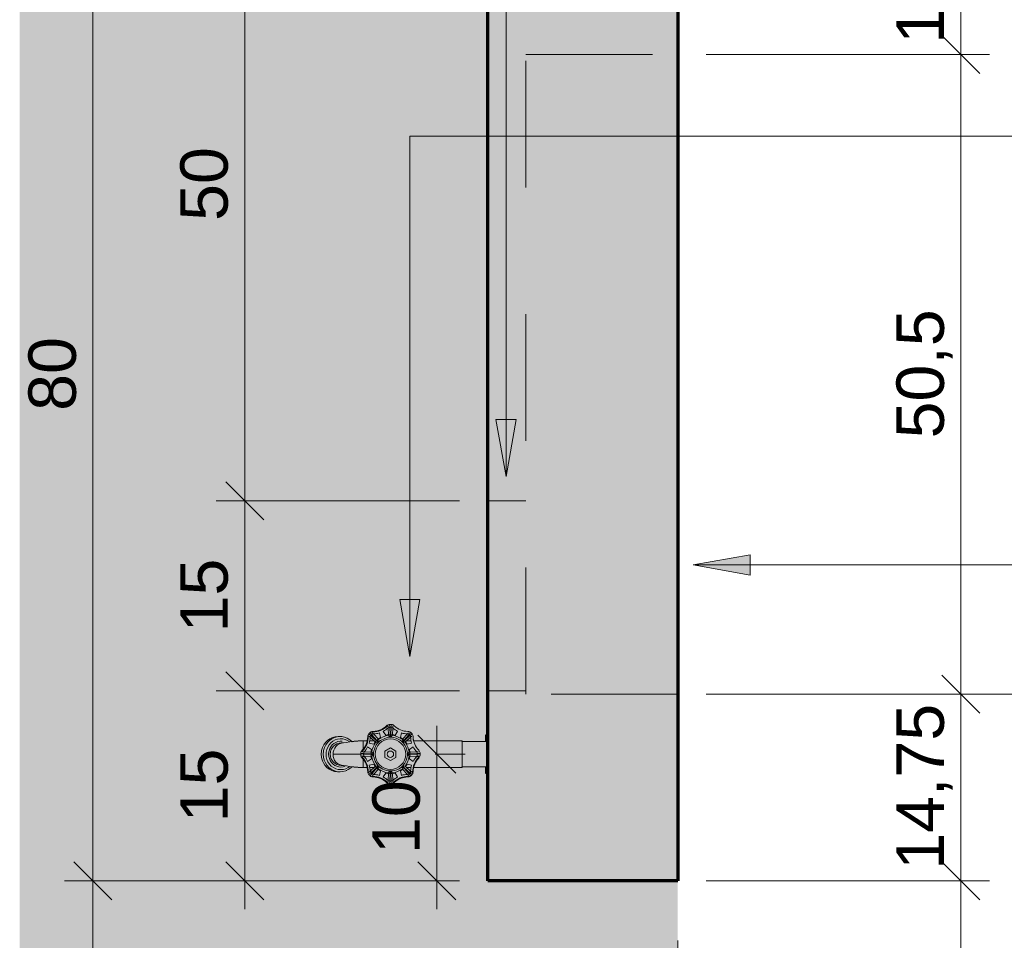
# Model space of a CAD drawing. Header units: metres. Extents: x -18.5 to 0.7, y -18.1 to 10.3.
# Tile 2 of 42: x -14.936 to -14.158, y -16.902 to -16.174. Entities that reach past the tile are written whole.
import ezdxf

# ---------------------------------------------------------------- set-up
doc = ezdxf.new("R2010")
doc.units = ezdxf.units.M
doc.linetypes.add('Projeção', pattern=[0.003969, 0.002381, -0.001587])
doc.linetypes.add('Tracejado 4mm', pattern=[0.006, 0.004, -0.002])
for name, color, linetype, lineweight in [('A-ANNO-DIMS', 7, 'Continuous', 9), ('A-ANNO-DIMS-15', 7, 'Continuous', 9), ('A-DETL-GENF', 7, 'Continuous', 5), ('A-FLOR-OVHD', 7, 'Projeção', 5), ('G-ANNO-TEXT', 7, 'Continuous', 9), ('I-WALL', 7, 'Continuous', 5), ('P-PIPE', 7, 'Continuous', 5), ('P-SANR-FIXT', 7, 'Continuous', 5)]:
    doc.layers.add(name, color=color, linetype=linetype, lineweight=lineweight)
doc.layers.add('A-DETL', color=7, linetype='Continuous', lineweight=5, true_color=0x00a600)
doc.styles.add('Arial_2', font='arial.ttf', dxfattribs={"height": 0.0375})
doc.dimstyles.new('Com_linha__ref__contínua__-_Cor_Vermelha_Arial_2_5mm', dxfattribs={"dimscale": 0.3048, "dimtxt": 0.03826, "dimasz": 0.098425, "dimexe": 0.073819, "dimexo": 0.073819, "dimgap": 0.007382, "dimtad": 1, "dimlfac": 100, "dimrnd": 0.01, "dimdsep": 46, "dimtxsty": 'Arial_2', "dimblk1": 'OBLIQUE', "dimblk2": 'OBLIQUE', "dimsah": 1, "dimcen": 0.09, "dimdle": 0.073819, "dimazin": 0, "dimtfac": 1, "dimtdec": 4, "dimtix": 1, "dimtmove": 0, "dimatfit": 3, "dimfxl": 1, "dimtvp": 1, "dimtolj": 1, "dimtzin": 0, "dimarcsym": 2})

# ---------------------------------------------------------------- blocks, each defined once
blk = doc.blocks.new('TORNEIRA DE JARDIM COM BICO PARA MANGUEIRA - 1130_BC_Cromado-2213981-DET_MURETA')
at = {"layer": 'P-SANR-FIXT'}
for p, q in [((5.77755, -16.73447), (5.77743, -16.73249)), ((5.77869, -16.73106), (5.77882, -16.73331)), ((5.77911, -16.73924), (5.77877, -16.73332)), ((5.77987, -16.73334), (5.77964, -16.7392)), ((5.77987, -16.73334), (5.78, -16.73112)), ((5.78126, -16.73249), (5.78114, -16.73447)), ((5.73154, -16.74233), (5.7336, -16.74137)), ((5.7336, -16.74137), (5.73154, -16.74233)), ((5.73514, -16.74137), (5.73309, -16.74233)), ((5.7336, -16.74137), (5.73578, -16.74077)), ((5.73578, -16.74077), (5.7336, -16.74137)), ((5.73733, -16.74078), (5.73514, -16.74137)), ((5.73578, -16.74077), (5.73802, -16.74058)), ((5.73802, -16.74058), (5.73578, -16.74077)), ((5.73802, -16.74058), (5.73958, -16.74058)), ((5.73958, -16.74058), (5.73802, -16.74058)), ((5.73958, -16.74058), (5.7409, -16.74065)), ((5.7409, -16.74065), (5.73958, -16.74058)), ((5.7409, -16.74065), (5.74312, -16.74108)), ((5.74312, -16.74108), (5.7409, -16.74065)), ((5.74312, -16.74108), (5.74524, -16.7419)), ((5.74524, -16.7419), (5.74312, -16.74108)), ((5.76399, -16.73992), (5.76228, -16.7384)), ((5.76389, -16.74161), (5.76241, -16.7403)), ((5.76473, -16.73918), (5.76321, -16.73747)), ((5.76709, -16.74446), (5.76389, -16.74161)), ((5.76399, -16.73992), (5.76835, -16.74396)), ((5.76473, -16.73918), (5.76871, -16.74365)), ((5.76511, -16.73759), (5.76643, -16.73907)), ((5.76643, -16.73907), (5.76927, -16.74228)), ((5.77143, -16.74132), (5.76952, -16.74256)), ((5.77065, -16.73778), (5.77143, -16.74132)), ((5.7756, -16.73959), (5.77365, -16.73654)), ((5.77783, -16.73912), (5.7756, -16.73959)), ((5.77781, -16.73875), (5.77755, -16.73447)), ((5.77911, -16.73924), (5.77917, -16.74082)), ((5.77952, -16.74082), (5.77958, -16.73924)), ((5.78309, -16.73959), (5.78086, -16.73912)), ((5.78114, -16.73447), (5.78088, -16.73875)), ((5.78504, -16.73654), (5.78309, -16.73959)), ((5.78726, -16.74132), (5.78804, -16.73778)), ((5.78917, -16.74256), (5.78726, -16.74132)), ((5.78942, -16.74228), (5.79226, -16.73907)), ((5.79396, -16.73918), (5.79, -16.74362)), ((5.79032, -16.74388), (5.79479, -16.7399)), ((5.7948, -16.74161), (5.7916, -16.74446)), ((5.79226, -16.73907), (5.79358, -16.73759)), ((5.79396, -16.73918), (5.79547, -16.73747)), ((5.7964, -16.7384), (5.7947, -16.73992)), ((5.79628, -16.7403), (5.7948, -16.74161)), ((5.72499, -16.75153), (5.72566, -16.74928)), ((5.72566, -16.74928), (5.72499, -16.75153)), ((5.72566, -16.74928), (5.72668, -16.74717)), ((5.72668, -16.74717), (5.72566, -16.74928)), ((5.72721, -16.74928), (5.72654, -16.75153)), ((5.72668, -16.74717), (5.72803, -16.74528)), ((5.72803, -16.74528), (5.72668, -16.74717)), ((5.72823, -16.74717), (5.72721, -16.74928)), ((5.72823, -16.74717), (5.72721, -16.74928)), ((5.72803, -16.74528), (5.72966, -16.74365)), ((5.72966, -16.74365), (5.72803, -16.74528)), ((5.72958, -16.74528), (5.72823, -16.74717)), ((5.72976, -16.7489), (5.72898, -16.75087)), ((5.72976, -16.7489), (5.72898, -16.75087)), ((5.73121, -16.74365), (5.72958, -16.74528)), ((5.72966, -16.74365), (5.73154, -16.74233)), ((5.73154, -16.74233), (5.72966, -16.74365)), ((5.73154, -16.74233), (5.72966, -16.74365)), ((5.73085, -16.74711), (5.72976, -16.7489)), ((5.73222, -16.74554), (5.73085, -16.74711)), ((5.73309, -16.74233), (5.73121, -16.74365)), ((5.73233, -16.74862), (5.73146, -16.75015)), ((5.73384, -16.74424), (5.73222, -16.74554)), ((5.73343, -16.74726), (5.73233, -16.74862)), ((5.73474, -16.74613), (5.73343, -16.74726)), ((5.73564, -16.74325), (5.73384, -16.74424)), ((5.73622, -16.74525), (5.73474, -16.74613)), ((5.73758, -16.74261), (5.73564, -16.74325)), ((5.73782, -16.74465), (5.73622, -16.74525)), ((5.7396, -16.74233), (5.73758, -16.74261)), ((5.7396, -16.74233), (5.73758, -16.74261)), ((5.7395, -16.74436), (5.73782, -16.74465)), ((5.7395, -16.74436), (5.73782, -16.74465)), ((5.7412, -16.74437), (5.7395, -16.74436)), ((5.74163, -16.74242), (5.7396, -16.74233)), ((5.74163, -16.74242), (5.7396, -16.74233)), ((5.74232, -16.7457), (5.74051, -16.7457)), ((5.74362, -16.74288), (5.74163, -16.74242)), ((5.74362, -16.74288), (5.74163, -16.74242)), ((5.7455, -16.74369), (5.74362, -16.74288)), ((5.74524, -16.7419), (5.74719, -16.74308)), ((5.74719, -16.74308), (5.74524, -16.7419)), ((5.74721, -16.74482), (5.7455, -16.74369)), ((5.74719, -16.74308), (5.74904, -16.74469)), ((5.74893, -16.74459), (5.74719, -16.74308)), ((5.74893, -16.74459), (5.74719, -16.74308)), ((5.74893, -16.74459), (5.74719, -16.74308)), ((5.761, -16.74397), (5.75719, -16.74397)), ((5.75768, -16.74396), (5.75768, -16.7507)), ((5.76135, -16.74883), (5.76441, -16.75079)), ((5.76613, -16.74661), (5.76259, -16.74584)), ((5.76654, -16.74397), (5.76306, -16.74397)), ((5.76738, -16.74471), (5.76613, -16.74661)), ((5.76837, -16.74388), (5.76953, -16.74496)), ((5.76977, -16.74472), (5.76869, -16.74355)), ((5.78882, -16.74295), (5.78942, -16.74228)), ((5.79, -16.74355), (5.78892, -16.74472)), ((5.78916, -16.74496), (5.79032, -16.74388)), ((5.7916, -16.74446), (5.79092, -16.74505)), ((5.79256, -16.74661), (5.79131, -16.74471)), ((5.79563, -16.74397), (5.79215, -16.74397)), ((5.7961, -16.74584), (5.79256, -16.74661)), ((5.79428, -16.75079), (5.79734, -16.74883)), ((5.7975, -16.74397), (5.8353, -16.74397)), ((5.83598, -16.74397), (5.79767, -16.74397)), ((5.8353, -16.74397), (5.83598, -16.74465)), ((5.83598, -16.74397), (5.8353, -16.74397)), ((5.83598, -16.74397), (5.83598, -16.7651)), ((5.83598, -16.74458), (5.83598, -16.74397)), ((5.83598, -16.74465), (5.85541, -16.74465)), ((5.85541, -16.74465), (5.83598, -16.74465)), ((5.85541, -16.74465), (5.85641, -16.74565)), ((5.85541, -16.74465), (5.85641, -16.74565)), ((5.85541, -16.76441), (5.85541, -16.74465)), ((5.72487, -16.75688), (5.72468, -16.75453)), ((5.72468, -16.75453), (5.72487, -16.75688)), ((5.72468, -16.75453), (5.72487, -16.75688)), ((5.72543, -16.75917), (5.72487, -16.75688)), ((5.72487, -16.75688), (5.72543, -16.75917)), ((5.72622, -16.75453), (5.72642, -16.75688)), ((5.72642, -16.75688), (5.72698, -16.75917)), ((5.72642, -16.75688), (5.72698, -16.75917)), ((5.72642, -16.75688), (5.72698, -16.75917)), ((5.72854, -16.75295), (5.72844, -16.75453)), ((5.72844, -16.75453), (5.72862, -16.75665)), ((5.72898, -16.75087), (5.72854, -16.75295)), ((5.72862, -16.75665), (5.72915, -16.75871)), ((5.73052, -16.75453), (5.73067, -16.7563)), ((5.73087, -16.75182), (5.73053, -16.75372)), ((5.73067, -16.7563), (5.73111, -16.75802)), ((5.73146, -16.75015), (5.73087, -16.75182)), ((5.73431, -16.75454), (5.75583, -16.75454)), ((5.75587, -16.75387), (5.75815, -16.75401)), ((5.75815, -16.75506), (5.75587, -16.75519)), ((5.7573, -16.75262), (5.75928, -16.75274)), ((5.75928, -16.75633), (5.7573, -16.75645)), ((5.75815, -16.75401), (5.764, -16.75434)), ((5.75815, -16.75506), (5.76411, -16.75471)), ((5.75928, -16.75274), (5.76356, -16.75299)), ((5.76356, -16.75607), (5.75928, -16.75633)), ((5.76356, -16.75299), (5.76446, -16.75305)), ((5.76446, -16.75602), (5.76356, -16.75607)), ((5.76441, -16.75079), (5.76394, -16.75301)), ((5.76394, -16.75605), (5.76441, -16.75828)), ((5.76566, -16.75436), (5.76405, -16.7543)), ((5.76405, -16.75476), (5.76566, -16.7547)), ((5.77501, -16.75204), (5.77934, -16.74954)), ((5.77501, -16.75704), (5.77501, -16.75204)), ((5.77934, -16.75954), (5.77501, -16.75704)), ((5.77934, -16.74954), (5.78367, -16.75204)), ((5.78367, -16.75704), (5.77934, -16.75954)), ((5.78367, -16.75204), (5.78367, -16.75704)), ((5.79464, -16.7543), (5.79305, -16.75436)), ((5.79305, -16.7547), (5.79464, -16.75476)), ((5.79415, -16.75305), (5.79513, -16.75299)), ((5.79513, -16.75607), (5.79415, -16.75601)), ((5.79475, -16.75301), (5.79428, -16.75079)), ((5.79428, -16.75828), (5.79475, -16.75605)), ((5.79464, -16.7543), (5.80048, -16.75396)), ((5.79464, -16.75476), (5.8005, -16.7551)), ((5.79513, -16.75299), (5.79941, -16.75274)), ((5.79941, -16.75633), (5.79513, -16.75607)), ((5.79941, -16.75274), (5.80139, -16.75262)), ((5.80139, -16.75645), (5.79941, -16.75633)), ((5.80281, -16.75387), (5.80053, -16.75401)), ((5.80281, -16.75519), (5.80054, -16.75506)), ((5.72636, -16.76132), (5.72543, -16.75917)), ((5.72543, -16.75917), (5.72636, -16.76132)), ((5.72762, -16.76328), (5.72636, -16.76132)), ((5.72636, -16.76132), (5.72762, -16.76328)), ((5.72698, -16.75917), (5.72791, -16.76132)), ((5.72918, -16.76499), (5.72762, -16.76328)), ((5.72762, -16.76328), (5.72918, -16.76499)), ((5.72791, -16.76132), (5.72917, -16.76328)), ((5.72791, -16.76132), (5.72917, -16.76328)), ((5.72915, -16.75871), (5.73001, -16.76064)), ((5.72917, -16.76328), (5.73073, -16.76498)), ((5.73099, -16.76639), (5.72918, -16.76499)), ((5.72918, -16.76499), (5.73099, -16.76639)), ((5.73001, -16.76064), (5.73117, -16.76238)), ((5.73073, -16.76498), (5.73254, -16.76639)), ((5.73111, -16.75802), (5.73183, -16.75963)), ((5.73117, -16.76238), (5.73261, -16.76389)), ((5.73183, -16.75963), (5.7328, -16.76109)), ((5.73261, -16.76389), (5.73428, -16.76511)), ((5.7328, -16.76109), (5.73401, -16.76235)), ((5.73401, -16.76235), (5.7354, -16.76337)), ((5.7354, -16.76337), (5.73694, -16.76412)), ((5.73694, -16.76412), (5.73858, -16.76458)), ((5.73858, -16.76458), (5.74028, -16.76474)), ((5.74028, -16.76474), (5.74197, -16.76458)), ((5.74051, -16.76336), (5.74232, -16.76336)), ((5.74197, -16.76458), (5.74362, -16.76412)), ((5.74596, -16.76511), (5.74721, -16.76424)), ((5.74893, -16.76447), (5.74794, -16.7654)), ((5.74794, -16.7654), (5.74893, -16.76447)), ((5.75768, -16.7651), (5.75768, -16.75837)), ((5.76441, -16.75828), (5.76135, -16.76023)), ((5.76259, -16.76323), (5.76613, -16.76245)), ((5.76389, -16.76745), (5.76709, -16.7646)), ((5.76613, -16.76245), (5.76738, -16.76435)), ((5.76709, -16.7646), (5.76777, -16.76401)), ((5.76953, -16.7641), (5.76837, -16.76518)), ((5.76869, -16.76551), (5.76977, -16.76435)), ((5.78892, -16.76435), (5.79, -16.76551)), ((5.79032, -16.76518), (5.78916, -16.7641)), ((5.79092, -16.76401), (5.7916, -16.7646)), ((5.79131, -16.76435), (5.79256, -16.76245)), ((5.7916, -16.7646), (5.7948, -16.76745)), ((5.79256, -16.76245), (5.7961, -16.76323)), ((5.79734, -16.76023), (5.79428, -16.75828)), ((5.83598, -16.76441), (5.83559, -16.7651)), ((5.85541, -16.76441), (5.83598, -16.76441)), ((5.83598, -16.76441), (5.85541, -16.76441)), ((5.83598, -16.7651), (5.83598, -16.76448)), ((5.85641, -16.76341), (5.85541, -16.76441)), ((5.85641, -16.76341), (5.85541, -16.76441)), ((5.733, -16.76746), (5.73099, -16.76639)), ((5.73099, -16.76639), (5.733, -16.76746)), ((5.73099, -16.76639), (5.733, -16.76746)), ((5.73254, -16.76639), (5.73455, -16.76746)), ((5.73516, -16.76816), (5.733, -16.76746)), ((5.733, -16.76746), (5.73516, -16.76816)), ((5.73428, -16.76511), (5.73613, -16.76601)), ((5.73428, -16.76511), (5.73613, -16.76601)), ((5.73455, -16.76746), (5.73671, -16.76816)), ((5.73751, -16.76849), (5.73516, -16.76816)), ((5.73516, -16.76816), (5.7374, -16.76847)), ((5.73613, -16.76601), (5.73809, -16.76656)), ((5.73671, -16.76816), (5.73895, -16.76847)), ((5.73803, -16.76849), (5.73956, -16.76849)), ((5.73809, -16.76656), (5.74012, -16.76674)), ((5.74183, -16.76828), (5.73956, -16.76849)), ((5.73956, -16.76849), (5.74183, -16.76828)), ((5.74012, -16.76674), (5.74215, -16.76656)), ((5.74401, -16.76769), (5.74183, -16.76828)), ((5.74183, -16.76828), (5.74401, -16.76769)), ((5.74183, -16.76828), (5.74401, -16.76769)), ((5.74183, -16.76828), (5.74401, -16.76769)), ((5.74215, -16.76656), (5.74412, -16.76601)), ((5.74607, -16.76672), (5.74401, -16.76769)), ((5.74401, -16.76769), (5.74607, -16.76672)), ((5.74412, -16.76601), (5.74596, -16.76511)), ((5.74794, -16.7654), (5.74607, -16.76672)), ((5.74607, -16.76672), (5.74794, -16.7654)), ((5.75719, -16.7651), (5.761, -16.7651)), ((5.76403, -16.76911), (5.76228, -16.77066)), ((5.76241, -16.76876), (5.76389, -16.76745)), ((5.76306, -16.7651), (5.76654, -16.7651)), ((5.76473, -16.76989), (5.76321, -16.77159)), ((5.76403, -16.76911), (5.76848, -16.76517)), ((5.76473, -16.76989), (5.76866, -16.76546)), ((5.76643, -16.76999), (5.76511, -16.77147)), ((5.76927, -16.76678), (5.76643, -16.76999)), ((5.76992, -16.76605), (5.76925, -16.76681)), ((5.76952, -16.7665), (5.77143, -16.76774)), ((5.77143, -16.76774), (5.77065, -16.77128)), ((5.77365, -16.77253), (5.7756, -16.76947)), ((5.7756, -16.76947), (5.77783, -16.76994)), ((5.77755, -16.7746), (5.77781, -16.77032)), ((5.77781, -16.77032), (5.77786, -16.76942)), ((5.77882, -16.77572), (5.77918, -16.76968)), ((5.77917, -16.76824), (5.77911, -16.76983)), ((5.77958, -16.76983), (5.77952, -16.76824)), ((5.77958, -16.76983), (5.77993, -16.77567)), ((5.78083, -16.76942), (5.78088, -16.77032)), ((5.78086, -16.76994), (5.78309, -16.76947)), ((5.78088, -16.77032), (5.78114, -16.7746)), ((5.78309, -16.76947), (5.78504, -16.77253)), ((5.78726, -16.76774), (5.78917, -16.7665)), ((5.78804, -16.77128), (5.78726, -16.76774)), ((5.78942, -16.76678), (5.78882, -16.76611)), ((5.79226, -16.76999), (5.78942, -16.76678)), ((5.79396, -16.76989), (5.79008, -16.76551)), ((5.7947, -16.76915), (5.79031, -16.76523)), ((5.79215, -16.7651), (5.79563, -16.7651)), ((5.79358, -16.77147), (5.79226, -16.76999)), ((5.79396, -16.76989), (5.79548, -16.77159)), ((5.7947, -16.76915), (5.79641, -16.77066)), ((5.7948, -16.76745), (5.79628, -16.76876)), ((5.83559, -16.7651), (5.79767, -16.7651)), ((5.79767, -16.7651), (5.83598, -16.7651)), ((5.83559, -16.7651), (5.83598, -16.7651)), ((5.77743, -16.77657), (5.77755, -16.7746)), ((5.77882, -16.77572), (5.77869, -16.778)), ((5.78, -16.778), (5.77987, -16.77572)), ((5.78114, -16.7746), (5.78126, -16.77657))]:
    blk.add_line(p, q, dxfattribs=at)
at = {"layer": 'P-SANR-FIXT', "flags": 128}
for points in [[(5.74895, -16.7446), (5.75073, -16.74438), (5.75437, -16.74407), (5.75768, -16.74397)], [(5.74893, -16.76448), (5.75073, -16.76471), (5.75437, -16.76501), (5.75768, -16.76511)]]:
    blk.add_lwpolyline(points, dxfattribs=at)
at = {"layer": 'P-SANR-FIXT'}
for radius in [0.01208, 0.0025]:
    blk.add_circle((5.77934, -16.75453), radius, dxfattribs=at)
for centre, radius, start, end in [((5.76526, -16.72053), 0.0165, 270.83357, 314.16642), ((5.76548, -16.72106), 0.0155, 270.83357, 314.16642), ((5.76548, -16.72106), 0.0155, 270.83357, 314.16642), ((5.76548, -16.72106), 0.0175, 297.81953, 313.41186), ((5.77907, -16.73505), 0.004, 101.09524, 134.16642), ((5.77907, -16.73505), 0.004, 101.09524, 134.16642), ((5.77885, -16.73452), 0.003, 115.51296, 134.16642), ((5.77934, -16.7369), 0.00363, 59.59124, 120.40876), ((5.77934, -16.73646), 0.00544, 78.90474, 101.09524), ((5.77915, -16.73546), 0.00442, 78.90476, 101.09524), ((5.77962, -16.73505), 0.004, 45.83357, 80.41729), ((5.77962, -16.73505), 0.004, 45.83357, 78.90474), ((5.79321, -16.72106), 0.0175, 226.58814, 242.18045), ((5.79321, -16.72106), 0.0155, 225.83357, 269.16642), ((5.79321, -16.72106), 0.0155, 225.83357, 269.16642), ((5.74587, -16.74067), 0.0155, 315.83357, 359.16642), ((5.74534, -16.74045), 0.0165, 315.83357, 359.16642), ((5.74296, -16.74025), 0.01844, 348.36262, 357.2422), ((5.76537, -16.74095), 0.004, 146.09524, 182.6441), ((5.76537, -16.74095), 0.004, 146.09524, 179.16642), ((5.76484, -16.74073), 0.003, 160.51296, 179.16642), ((5.76657, -16.74176), 0.00544, 123.90474, 146.09524), ((5.76657, -16.74176), 0.00544, 123.90474, 146.09524), ((5.74587, -16.74067), 0.0175, 342.81953, 358.41186), ((5.76597, -16.74115), 0.0026, 90, 180), ((5.76576, -16.74056), 0.004, 90.83357, 123.90474), ((5.76576, -16.74056), 0.004, 90.83357, 123.90474), ((5.76554, -16.74003), 0.003, 90.83357, 109.48685), ((5.76548, -16.72106), 0.0175, 271.58814, 287.18045), ((5.78093, -16.75799), 0.01699, 97.90628, 132.09372), ((5.78015, -16.75648), 0.01691, 97.77393, 127.22611), ((5.77934, -16.72911), 0.01013, 261.39076, 278.60924), ((5.77934, -16.73929), 0.00154, 196.41568, 343.58432), ((5.77935, -16.75455), 0.01342, 32.76033, 93.23967), ((5.77854, -16.75648), 0.01691, 52.77393, 82.22608), ((5.79321, -16.72106), 0.0175, 252.81953, 268.41186), ((5.79272, -16.74115), 0.0026, 0, 90), ((5.79293, -16.74056), 0.004, 54.58343, 89.16642), ((5.79293, -16.74056), 0.004, 54.5824, 89.16642), ((5.79196, -16.74192), 0.00567, 35.41655, 54.58343), ((5.81282, -16.74067), 0.0175, 181.58814, 197.18045), ((5.79194, -16.74194), 0.0057, 38.38701, 51.61299), ((5.79332, -16.74095), 0.004, 0.83357, 35.41655), ((5.79332, -16.74095), 0.004, 0.83357, 35.41729), ((5.83129, -16.7404), 0.03397, 180.83357, 186.03102), ((5.81282, -16.74067), 0.0155, 180.83357, 224.16642), ((5.74051, -16.75453), 0.00883, 90, 270), ((5.74254, -16.75421), 0.00852, 91.76201, 182.21387), ((5.75916, -16.82569), 0.08174, 88.69512, 101.88561), ((5.75875, -16.80645), 0.06252, 87.92601, 98.93857), ((5.74587, -16.74067), 0.0175, 316.58814, 332.18045), ((5.78129, -16.75534), 0.01691, 142.77391, 172.22608), ((5.78239, -16.75576), 0.01653, 140.23097, 175.76903), ((5.76137, -16.73655), 0.01013, 306.39076, 323.60924), ((5.76881, -16.744), 0.00148, 228.58896, 41.41104), ((5.79012, -16.74375), 0.00154, 151.41568, 298.58432), ((5.79732, -16.73655), 0.01013, 216.39076, 233.60924), ((5.77933, -16.75456), 0.01344, 319.23967, 32.76033), ((5.7774, -16.75534), 0.01691, 7.77389, 37.22608), ((5.81282, -16.74067), 0.0175, 207.81953, 223.41186), ((5.76509, -16.75722), 0.0405, 171.92489, 176.19449), ((5.76509, -16.75722), 0.0405, 171.92489, 176.19449), ((5.75675, -16.7563), 0.03058, 170.87224, 176.68129), ((5.73443, -16.7542), 0.00392, 167.06781, 184.7822), ((5.74232, -16.75506), 0.00831, 176.43564, 270), ((5.76128, -16.75453), 0.00544, 168.90474, 191.09524), ((5.75986, -16.75425), 0.004, 135.83357, 168.90474), ((5.75986, -16.75481), 0.004, 191.09524, 224.16642), ((5.75933, -16.75403), 0.003, 135.83357, 154.48685), ((5.75933, -16.75503), 0.003, 205.51296, 224.16642), ((5.74534, -16.76862), 0.0165, 0.83357, 44.16642), ((5.76192, -16.75454), 0.0038, 151.28205, 208.71795), ((5.74587, -16.7684), 0.0175, 27.81953, 43.41186), ((5.75392, -16.75453), 0.01013, 351.39078, 8.60922), ((5.76413, -16.75453), 0.00154, 285.33901, 74.66099), ((5.78129, -16.75372), 0.01691, 187.77393, 217.22611), ((5.78162, -16.75351), 0.01574, 183.75455, 225.82199), ((5.7774, -16.75372), 0.01691, 322.77393, 352.22611), ((5.7946, -16.75452), 0.00156, 106.75425, 253.24575), ((5.80494, -16.75455), 0.0103, 171.45223, 188.54777), ((5.81335, -16.76862), 0.0165, 135.83357, 179.16642), ((5.81282, -16.7684), 0.0175, 136.58814, 152.18045), ((5.79653, -16.75457), 0.00404, 332.32137, 27.67863), ((5.79936, -16.75503), 0.003, 315.83357, 334.48685), ((5.79883, -16.75425), 0.004, 9.5824, 44.16642), ((5.79883, -16.75481), 0.004, 315.83357, 350.41758), ((5.79718, -16.75453), 0.00567, 350.41758, 9.5824), ((5.75916, -16.68338), 0.08174, 258.11439, 271.30487), ((5.75916, -16.68338), 0.08174, 262.81198, 271.30487), ((5.74587, -16.7684), 0.0155, 0.83357, 44.16642), ((5.74587, -16.7684), 0.0175, 1.58814, 17.18045), ((5.76709, -16.76678), 0.00218, 0, 90), ((5.76857, -16.76531), 0.00154, 331.4154, 118.5846), ((5.77961, -16.753), 0.01482, 232.78988, 281.21012), ((5.7797, -16.75489), 0.01295, 282.42019, 319.23967), ((5.79012, -16.76531), 0.00154, 61.41568, 208.58432), ((5.81282, -16.7684), 0.0175, 162.81953, 178.41186), ((5.81282, -16.7684), 0.0155, 135.83357, 179.16642), ((5.73854, -16.76104), 0.00751, 262.13798, 277.86202), ((5.74296, -16.76882), 0.01844, 2.75777, 11.63734), ((5.76537, -16.76811), 0.004, 177.35589, 213.90403), ((5.76537, -16.76811), 0.004, 180.83357, 213.90403), ((5.76484, -16.76833), 0.003, 180.83357, 199.48685), ((5.76657, -16.76731), 0.00544, 213.90403, 236.09596), ((5.76657, -16.76731), 0.00544, 213.90403, 236.09596), ((5.7668, -16.76732), 0.0033, 187.81628, 255.31899), ((5.76576, -16.76851), 0.004, 236.09596, 269.16642), ((5.76576, -16.76851), 0.004, 236.09596, 269.16642), ((5.76554, -16.76904), 0.003, 250.51296, 269.16642), ((5.76526, -16.78853), 0.0165, 45.83357, 89.16642), ((5.76548, -16.788), 0.0155, 45.83357, 89.16642), ((5.76548, -16.788), 0.0155, 45.83357, 89.16642), ((5.76548, -16.788), 0.0175, 72.81953, 88.41186), ((5.78015, -16.75258), 0.01691, 232.77391, 262.22611), ((5.76548, -16.788), 0.0175, 46.58814, 62.18045), ((5.77934, -16.77995), 0.01013, 81.39078, 98.60922), ((5.77934, -16.76977), 0.00154, 16.25298, 163.74702), ((5.77854, -16.75258), 0.01691, 277.77391, 307.22608), ((5.79321, -16.788), 0.0175, 117.81953, 133.41186), ((5.79343, -16.78853), 0.0165, 90.83357, 134.16642), ((5.79321, -16.788), 0.0155, 90.83357, 134.16642), ((5.79321, -16.788), 0.0155, 90.83357, 134.16642), ((5.79321, -16.788), 0.0175, 91.58814, 107.18045), ((5.79272, -16.76791), 0.0026, 270, 0), ((5.79293, -16.76851), 0.004, 270.83357, 303.90457), ((5.79293, -16.76851), 0.004, 270.83357, 303.90457), ((5.79315, -16.76904), 0.003, 270.83357, 289.48685), ((5.79212, -16.76731), 0.00544, 303.90457, 326.09541), ((5.79212, -16.76731), 0.00544, 303.90457, 326.09541), ((5.79332, -16.76811), 0.004, 326.09541, 2.6441), ((5.79332, -16.76811), 0.004, 326.09541, 359.16642), ((5.79385, -16.76833), 0.003, 340.51296, 359.16642), ((5.81573, -16.76882), 0.01844, 168.36262, 177.2422), ((5.77907, -16.77402), 0.004, 225.83357, 258.90403), ((5.77907, -16.77402), 0.004, 225.83357, 258.90403), ((5.77885, -16.77455), 0.003, 225.83357, 244.48685), ((5.77934, -16.77192), 0.00384, 241.39495, 298.60505), ((5.77934, -16.7726), 0.00544, 258.90403, 281.09596), ((5.77934, -16.7726), 0.00544, 258.90403, 281.09596), ((5.77962, -16.77402), 0.004, 281.09596, 314.16642), ((5.77962, -16.77402), 0.004, 281.09596, 314.16642), ((5.77984, -16.77455), 0.003, 295.51296, 314.16642)]:
    blk.add_arc(centre, radius, start, end, dxfattribs=at)
for centre, start_param, end_param in [((5.73957, -16.75454), 5.890486, 5.904221), ((5.73957, -16.75454), 5.890486, 5.904255), ((5.73802, -16.75454), 0.769229, 0.785398), ((5.73802, -16.75454), 0.769229, 0.785398), ((5.73802, -16.75454), 1.948212, 1.984356), ((5.73802, -16.75454), 1.948212, 1.984356), ((5.73802, -16.75454), 2.333834, 2.373865), ((5.73802, -16.75454), 2.333834, 2.373865), ((5.73957, -16.75454), 3.517518, 3.557386), ((5.73957, -16.75454), 3.517489, 3.557386)]:
    blk.add_ellipse(centre, major_axis=(0, 0.01395), ratio=0.956232, start_param=start_param, end_param=end_param, dxfattribs=at)
for points in [[(5.77628, -16.73219), (5.77664, -16.73184), (5.77707, -16.73156), (5.77754, -16.73136)], [(5.78043, -16.73114), (5.78058, -16.73117), (5.78073, -16.73121), (5.78088, -16.73126)], [(5.76356, -16.73723), (5.76377, -16.73709), (5.76422, -16.73685), (5.76471, -16.7367), (5.76496, -16.73665)], [(5.76925, -16.7361), (5.76953, -16.73603), (5.76981, -16.73595), (5.77009, -16.73587)], [(5.77009, -16.73587), (5.76981, -16.73595), (5.76953, -16.73603), (5.76925, -16.7361)], [(5.78601, -16.7348), (5.78574, -16.73466), (5.78548, -16.73451), (5.78522, -16.73435)], [(5.78524, -16.73436), (5.78549, -16.73451), (5.78574, -16.73466), (5.786, -16.73479)], [(5.78945, -16.73611), (5.78917, -16.73604), (5.78888, -16.73595), (5.78859, -16.73587)], [(5.7886, -16.73587), (5.78888, -16.73595), (5.78916, -16.73603), (5.78944, -16.7361)], [(5.79379, -16.73666), (5.79372, -16.73665), (5.79365, -16.73663), (5.79358, -16.73662)], [(5.79473, -16.737), (5.79467, -16.73697), (5.79461, -16.73694), (5.79455, -16.73691)], [(5.79726, -16.7403), (5.79725, -16.74023), (5.79724, -16.74016), (5.79722, -16.74009)], [(5.79732, -16.7409), (5.79733, -16.74188), (5.79744, -16.74285), (5.79764, -16.74381)], [(5.76137, -16.76793), (5.76134, -16.76703), (5.76123, -16.76615), (5.76105, -16.76527)], [(5.76105, -16.76527), (5.76123, -16.76615), (5.76134, -16.76703), (5.76137, -16.76793)], [(5.76496, -16.77243), (5.76471, -16.77238), (5.76422, -16.77223), (5.76377, -16.77199), (5.76356, -16.77186)], [(5.79446, -16.77221), (5.79399, -16.7724), (5.79349, -16.77251), (5.79298, -16.77252)], [(5.77354, -16.77478), (5.77321, -16.77457), (5.77286, -16.77438), (5.7725, -16.7742)], [(5.7725, -16.7742), (5.77286, -16.77438), (5.77321, -16.77457), (5.77354, -16.77478)], [(5.77754, -16.77772), (5.77707, -16.77753), (5.77664, -16.77725), (5.77628, -16.7769)], [(5.78182, -16.77737), (5.78161, -16.77751), (5.78116, -16.77774), (5.78068, -16.77789), (5.78043, -16.77794)], [(5.78956, -16.77295), (5.78917, -16.77304), (5.78879, -16.77315), (5.78841, -16.77328)], [(5.78841, -16.77328), (5.78879, -16.77315), (5.78917, -16.77304), (5.78956, -16.77295)]]:
    blk.add_open_spline(points, degree=3, dxfattribs=at)
for points, knots in [([(5.78195, -16.7318), (5.78178, -16.73169), (5.78126, -16.73137), (5.78068, -16.73118), (5.78029, -16.73111)], [0.25, 0.25, 0.25, 0.25, 0.5, 1, 1, 1, 1]), ([(5.79767, -16.74397), (5.79766, -16.74391), (5.79744, -16.74289), (5.79733, -16.74187), (5.79732, -16.7409)], [0.7339066, 0.7339066, 0.7339066, 0.7339066, 0.75, 1, 1, 1, 1])]:
    blk.add_open_spline(points, degree=3, knots=knots, dxfattribs=at)
blk = doc.blocks.new('Joelho 90 com Bucha de Latao - Agua Fria_Soldavel - MEP - Tigre - Standard-3009837-DET_MURETA')
at = {"layer": 'P-PIPE', "color": 3, "lineweight": 25, "true_color": 0x00ff00}
for p, q in [((5.85641, -16.73962), (5.85454, -16.73962)), ((5.85454, -16.73962), (5.85454, -16.7446)), ((5.85454, -16.76447), (5.85454, -16.76962)), ((5.85454, -16.76962), (5.85641, -16.76962))]:
    blk.add_line(p, q, dxfattribs=at)
blk = doc.blocks.new('DIMBLOCK8-DET_MURETA')
at = {"layer": 'A-ANNO-DIMS-15', "color": 242, "true_color": 0xbd2b2e}
for p, q in [((-14.19252, -16.70704), (-14.20752, -16.69204)), ((-14.19252, -16.70704), (-14.39366, -16.70704)), ((-14.19252, -16.87704), (-14.19252, -16.70704)), ((-14.19252, -16.70704), (-14.17752, -16.72204)), ((-14.19252, -16.70704), (-14.17002, -16.70704)), ((-14.19252, -16.85454), (-14.20752, -16.83954)), ((-14.19252, -16.85454), (-14.39366, -16.85454)), ((-14.19252, -16.85454), (-14.17752, -16.86954)), ((-14.19252, -16.85454), (-14.17002, -16.85454))]:
    blk.add_line(p, q, dxfattribs=at)
at = {"layer": 'A-ANNO-DIMS-15', "color": 0, "insert": (-14.24345, -16.84583), "char_height": 0.0375, "width": 0.1560997, "attachment_point": 1, "rotation": 90, "line_spacing_factor": 0.941778, "style": 'Arial_2'}
blk.add_mtext('14,75', dxfattribs=at)
blk = doc.blocks.new('_Oblique')
at = {"color": 0, "linetype": 'ByBlock', "lineweight": -2}
blk.add_line((-0.5, -0.5), (0.5, 0.5), dxfattribs=at)
blk = doc.blocks.new('DIMBLOCK9-DET_MURETA')
at = {"layer": 'A-ANNO-DIMS-15', "color": 242, "true_color": 0xbd2b2e}
for p, q in [((-14.19252, -16.20204), (-14.20752, -16.18704)), ((-14.19252, -16.20204), (-14.39366, -16.20204)), ((-14.19252, -16.70704), (-14.19252, -16.20204)), ((-14.19252, -16.20204), (-14.17752, -16.21704)), ((-14.19252, -16.20204), (-14.17002, -16.20204)), ((-14.19252, -16.70704), (-14.20752, -16.69204)), ((-14.19252, -16.70704), (-14.39366, -16.70704)), ((-14.19252, -16.70704), (-14.17752, -16.72204)), ((-14.19252, -16.70704), (-14.17002, -16.70704))]:
    blk.add_line(p, q, dxfattribs=at)
at = {"layer": 'A-ANNO-DIMS-15', "color": 0, "insert": (-14.24345, -16.50516), "char_height": 0.0375, "width": 0.1214894, "attachment_point": 1, "rotation": 90, "line_spacing_factor": 0.941778, "style": 'Arial_2'}
blk.add_mtext('50,5', dxfattribs=at)
blk = doc.blocks.new('DIMBLOCK10-DET_MURETA')
at = {"layer": 'A-ANNO-DIMS-15', "color": 242, "true_color": 0xbd2b2e}
for p, q in [((-14.19252, -16.20204), (-14.19252, -16.03204)), ((-14.19252, -16.05454), (-14.20752, -16.03954)), ((-14.19252, -16.05454), (-14.39366, -16.05454)), ((-14.19252, -16.05454), (-14.17752, -16.06954)), ((-14.19252, -16.05454), (-14.17002, -16.05454)), ((-14.19252, -16.20204), (-14.20752, -16.18704)), ((-14.19252, -16.20204), (-14.39366, -16.20204)), ((-14.19252, -16.20204), (-14.17752, -16.21704)), ((-14.19252, -16.20204), (-14.17002, -16.20204))]:
    blk.add_line(p, q, dxfattribs=at)
at = {"layer": 'A-ANNO-DIMS-15', "color": 0, "insert": (-14.24345, -16.19333), "char_height": 0.0375, "width": 0.1560997, "attachment_point": 1, "rotation": 90, "line_spacing_factor": 0.941778, "style": 'Arial_2'}
blk.add_mtext('14,75', dxfattribs=at)
blk = doc.blocks.new('DIMBLOCK11-DET_MURETA')
at = {"layer": 'A-ANNO-DIMS-15', "color": 242, "true_color": 0xbd2b2e}
for p, q in [((-14.19252, -16.83204), (-14.19252, -17.70704)), ((-14.19252, -16.85454), (-14.20752, -16.83954)), ((-14.19252, -16.85454), (-14.39366, -16.85454)), ((-14.19252, -16.85454), (-14.17752, -16.86954)), ((-14.19252, -16.85454), (-14.17002, -16.85454)), ((-14.19252, -17.70704), (-14.20752, -17.69204)), ((-14.19252, -17.70704), (-14.31966, -17.70704)), ((-14.19252, -17.70704), (-14.17752, -17.72204)), ((-14.19252, -17.70704), (-14.17002, -17.70704))]:
    blk.add_line(p, q, dxfattribs=at)
at = {"layer": 'A-ANNO-DIMS-15', "color": 0, "insert": (-14.24345, -17.34583), "char_height": 0.0375, "width": 0.1560997, "attachment_point": 1, "rotation": 90, "line_spacing_factor": 0.941778, "style": 'Arial_2'}
blk.add_mtext('85,25', dxfattribs=at)
blk = doc.blocks.new('DIMBLOCK14-DET_MURETA')
at = {"layer": 'A-ANNO-DIMS-15', "color": 242, "true_color": 0xbd2b2e}
for p, q in [((-14.08582, -16.68454), (-14.08582, -17.72954)), ((-14.08582, -16.70704), (-14.10082, -16.69204)), ((-14.08582, -16.70704), (-14.39366, -16.70704)), ((-14.08582, -16.70704), (-14.07082, -16.72204)), ((-14.08582, -16.70704), (-14.06332, -16.70704)), ((-14.08582, -17.70704), (-14.10082, -17.69204)), ((-14.08582, -17.70704), (-14.31966, -17.70704)), ((-14.08582, -17.70704), (-14.07082, -17.72204)), ((-14.08582, -17.70704), (-14.06332, -17.70704))]:
    blk.add_line(p, q, dxfattribs=at)
at = {"layer": 'A-ANNO-DIMS-15', "color": 0, "char_height": 0.0375, "attachment_point": 1, "rotation": 90, "line_spacing_factor": 0.941778, "style": 'Arial_2'}
for s, insert, width in [('MÍNIMO', (-14.0734, -17.30387), 0.2323837), ('100', (-14.13676, -17.2503), 0.103831)]:
    blk.add_mtext(s, dxfattribs=dict(at, insert=insert, width=width))
blk = doc.blocks.new('DIMBLOCK18-DET_MURETA')
at = {"layer": 'A-ANNO-DIMS-15', "color": 242, "true_color": 0xbd2b2e}
for p, q in [((-14.87835, -16.85454), (-14.89335, -16.83954)), ((-14.87835, -16.85454), (-14.90085, -16.85454)), ((-14.87835, -17.83103), (-14.87835, -16.85454)), ((-14.87835, -16.85454), (-14.86335, -16.86954)), ((-14.87835, -16.85454), (-14.58866, -16.85454)), ((-14.87835, -17.80853), (-14.89335, -17.79353)), ((-14.87835, -17.80853), (-14.90085, -17.80853)), ((-14.87835, -17.80853), (-14.86335, -17.82353)), ((-14.87835, -17.80853), (-14.36466, -17.80853))]:
    blk.add_line(p, q, dxfattribs=at)
at = {"layer": 'A-ANNO-DIMS-15', "color": 0, "insert": (-14.92928, -17.38216), "char_height": 0.0375, "width": 0.1214894, "attachment_point": 1, "rotation": 90, "line_spacing_factor": 0.941778, "style": 'Arial_2'}
blk.add_mtext('95,4', dxfattribs=at)
blk = doc.blocks.new('DIMBLOCK19-DET_MURETA')
at = {"layer": 'A-ANNO-DIMS-15', "color": 242, "true_color": 0xbd2b2e}
for p, q in [((-14.87835, -16.85454), (-14.87835, -16.03204)), ((-14.87835, -16.05454), (-14.89335, -16.03954)), ((-14.87835, -16.05454), (-14.90085, -16.05454)), ((-14.87835, -16.05454), (-14.86335, -16.06954)), ((-14.87835, -16.05454), (-14.58866, -16.05454)), ((-14.87835, -16.85454), (-14.89335, -16.83954)), ((-14.87835, -16.85454), (-14.90085, -16.85454)), ((-14.87835, -16.85454), (-14.86335, -16.86954)), ((-14.87835, -16.85454), (-14.58866, -16.85454))]:
    blk.add_line(p, q, dxfattribs=at)
at = {"layer": 'A-ANNO-DIMS-15', "color": 0, "insert": (-14.92928, -16.48338), "char_height": 0.0375, "width": 0.0692207, "attachment_point": 1, "rotation": 90, "line_spacing_factor": 0.941778, "style": 'Arial_2'}
blk.add_mtext('80', dxfattribs=at)
blk = doc.blocks.new('DIMBLOCK20-DET_MURETA')
at = {"layer": 'A-ANNO-DIMS-15', "color": 242, "true_color": 0xbd2b2e}
for p, q in [((-14.60663, -16.73204), (-14.60663, -16.87704)), ((-14.60663, -16.75454), (-14.62163, -16.73954)), ((-14.60663, -16.75454), (-14.60792, -16.75454)), ((-14.60663, -16.75454), (-14.59163, -16.76954)), ((-14.60663, -16.75454), (-14.58413, -16.75454)), ((-14.60663, -16.85454), (-14.62163, -16.83954)), ((-14.60663, -16.85454), (-14.62913, -16.85454)), ((-14.60663, -16.85454), (-14.59163, -16.86954)), ((-14.60663, -16.85454), (-14.58866, -16.85454))]:
    blk.add_line(p, q, dxfattribs=at)
at = {"layer": 'A-ANNO-DIMS-15', "color": 0, "insert": (-14.65756, -16.83338), "char_height": 0.0375, "width": 0.0692207, "attachment_point": 1, "rotation": 90, "line_spacing_factor": 0.941778, "style": 'Arial_2'}
blk.add_mtext('10', dxfattribs=at)
blk = doc.blocks.new('DIMBLOCK21-DET_MURETA')
at = {"layer": 'A-ANNO-DIMS-15', "color": 242, "true_color": 0xbd2b2e}
for p, q in [((-14.75835, -16.70454), (-14.77335, -16.68954)), ((-14.75835, -16.70454), (-14.78085, -16.70454)), ((-14.75835, -16.87704), (-14.75835, -16.70454)), ((-14.75835, -16.70454), (-14.74335, -16.71954)), ((-14.75835, -16.70454), (-14.58866, -16.70454)), ((-14.75835, -16.85454), (-14.77335, -16.83954)), ((-14.75835, -16.85454), (-14.78085, -16.85454)), ((-14.75835, -16.85454), (-14.74335, -16.86954)), ((-14.75835, -16.85454), (-14.58866, -16.85454))]:
    blk.add_line(p, q, dxfattribs=at)
at = {"layer": 'A-ANNO-DIMS-15', "color": 0, "insert": (-14.80928, -16.80838), "char_height": 0.0375, "width": 0.0692207, "attachment_point": 1, "rotation": 90, "line_spacing_factor": 0.941778, "style": 'Arial_2'}
blk.add_mtext('15', dxfattribs=at)
blk = doc.blocks.new('DIMBLOCK22-DET_MURETA')
at = {"layer": 'A-ANNO-DIMS-15', "color": 242, "true_color": 0xbd2b2e}
for p, q in [((-14.75835, -16.55454), (-14.77335, -16.53954)), ((-14.75835, -16.55454), (-14.78085, -16.55454)), ((-14.75835, -16.70454), (-14.75835, -16.55454)), ((-14.75835, -16.55454), (-14.74335, -16.56954)), ((-14.75835, -16.55454), (-14.58866, -16.55454)), ((-14.75835, -16.70454), (-14.77335, -16.68954)), ((-14.75835, -16.70454), (-14.78085, -16.70454)), ((-14.75835, -16.70454), (-14.74335, -16.71954)), ((-14.75835, -16.70454), (-14.58866, -16.70454))]:
    blk.add_line(p, q, dxfattribs=at)
at = {"layer": 'A-ANNO-DIMS-15', "color": 0, "insert": (-14.80928, -16.65838), "char_height": 0.0375, "width": 0.0692207, "attachment_point": 1, "rotation": 90, "line_spacing_factor": 0.941778, "style": 'Arial_2'}
blk.add_mtext('15', dxfattribs=at)
blk = doc.blocks.new('DIMBLOCK23-DET_MURETA')
at = {"layer": 'A-ANNO-DIMS-15', "color": 242, "true_color": 0xbd2b2e}
for p, q in [((-14.75835, -16.55454), (-14.75835, -16.03204)), ((-14.75835, -16.05454), (-14.77335, -16.03954)), ((-14.75835, -16.05454), (-14.78085, -16.05454)), ((-14.75835, -16.05454), (-14.74335, -16.06954)), ((-14.75835, -16.05454), (-14.58866, -16.05454)), ((-14.75835, -16.55454), (-14.77335, -16.53954)), ((-14.75835, -16.55454), (-14.78085, -16.55454)), ((-14.75835, -16.55454), (-14.74335, -16.56954)), ((-14.75835, -16.55454), (-14.58866, -16.55454))]:
    blk.add_line(p, q, dxfattribs=at)
at = {"layer": 'A-ANNO-DIMS-15', "color": 0, "insert": (-14.80928, -16.33338), "char_height": 0.0375, "width": 0.0692207, "attachment_point": 1, "rotation": 90, "line_spacing_factor": 0.941778, "style": 'Arial_2'}
blk.add_mtext('50', dxfattribs=at)

msp = doc.modelspace()

# ---------------------------------------------------------------- hatches: boundary and pattern name
at = {"layer": 'A-DETL-GENF', "true_color": 0xd2e2c2}
h = msp.add_hatch(color=254, dxfattribs=at)
h.paths.add_polyline_path([(-14.54429, -18.07004), (-14.41616, -18.07004), (-14.41616, -17.84654), (-14.48854, -17.84654), (-14.48854, -17.77054), (-14.46672, -17.77054), (-14.46672, -17.69239), (-14.51607, -17.69239), (-14.51607, -17.68942), (-14.54429, -17.68939), (-14.54429, -17.4016), (-14.41616, -17.4016), (-14.41616, -16.85454), (-14.56616, -16.85454), (-14.56616, -16.7695), (-14.56803, -16.76962), (-14.56803, -16.76442), (-14.5866, -16.76442), (-14.5866, -16.7651), (-14.58699, -16.7651), (-14.5866, -16.76441), (-14.56716, -16.76441), (-14.56616, -16.76325), (-14.56616, -16.74565), (-14.56716, -16.74465), (-14.56803, -16.74462), (-14.56803, -16.73962), (-14.56616, -16.73962), (-14.56616, -16.05454), (-14.41616, -16.05454), (-14.41616, -15.64405), (-14.93616, -15.64405), (-14.93616, -18.07004), (-14.56616, -18.07004)])
h.paths.add_polyline_path([(-14.43772, -17.77354), (-14.43772, -17.68942), (-14.46372, -17.68942), (-14.46372, -17.77354)])
h.paths.add_polyline_path([(-14.41616, -17.77054), (-14.41616, -17.69239), (-14.43472, -17.69239), (-14.43472, -17.77054), (-14.41754, -17.77054)])
h.paths.add_polyline_path([(-14.64308, -16.77803), (-14.64165, -16.77772), (-14.64034, -16.77702), (-14.64142, -16.77772), (-14.6429, -16.77803), (-14.64306, -16.77803)])
h.paths.add_polyline_path([(-14.64339, -16.77803), (-14.64437, -16.77793), (-14.64571, -16.77736), (-14.64501, -16.77772), (-14.64428, -16.77794)])
h.paths.add_polyline_path([(-14.63742, -16.77482), (-14.63697, -16.77451), (-14.63733, -16.77477)])
h.paths.add_polyline_path([(-14.62992, -16.77255), (-14.6281, -16.77219), (-14.62887, -16.77244), (-14.62981, -16.77254)])
h.paths.add_polyline_path([(-14.65656, -16.77255), (-14.65834, -16.77221), (-14.6596, -16.77138), (-14.65898, -16.77185), (-14.65708, -16.77248), (-14.65687, -16.7725)])
h.paths.add_polyline_path([(-14.65998, -16.77101), (-14.66055, -16.77031), (-14.66053, -16.77034)])
h.paths.add_polyline_path([(-14.66153, -16.76525), (-14.66168, -16.7651), (-14.66156, -16.7651)])
h.paths.add_polyline_path([(-14.67354, -16.74469), (-14.67354, -16.74467), (-14.67185, -16.7444), (-14.67185, -16.7445)])
h.paths.add_polyline_path([(-14.5866, -16.74465), (-14.58728, -16.74397), (-14.5866, -16.74397), (-14.5866, -16.74433)])
h.paths.add_polyline_path([(-14.62507, -16.74397), (-14.6249, -16.74392), (-14.62489, -16.74397)])
h = msp.add_hatch(color=254, dxfattribs=at)
h.paths.add_polyline_path([(-14.48854, -17.84654), (-14.41616, -17.84654), (-14.41616, -17.84354), (-14.48554, -17.84354), (-14.48554, -17.77354), (-14.46372, -17.77354), (-14.46375, -17.68942), (-14.51607, -17.68942), (-14.51607, -17.69239), (-14.46672, -17.69239), (-14.46672, -17.77054), (-14.48854, -17.77054), (-14.48854, -17.84505)])
h.paths.add_polyline_path([(-14.41754, -17.77354), (-14.41616, -17.77344), (-14.41616, -17.77054), (-14.43472, -17.77054), (-14.43472, -17.69239), (-14.41616, -17.69239), (-14.41619, -17.68942), (-14.43772, -17.68942), (-14.43772, -17.77354), (-14.43472, -17.77354)])
h.paths.add_polyline_path([(-14.56803, -16.76962), (-14.56616, -16.76939), (-14.56618, -16.76343), (-14.56723, -16.76441), (-14.56803, -16.76442), (-14.56803, -16.76939)])
h.paths.add_polyline_path([(-14.56616, -16.74565), (-14.56616, -16.73974), (-14.56803, -16.73962), (-14.56803, -16.74465), (-14.56715, -16.74466), (-14.56675, -16.74506)])
h = msp.add_hatch(color=254, dxfattribs=at)
h.paths.add_polyline_path([(-14.64308, -16.77803), (-14.64209, -16.77793), (-14.64073, -16.77735), (-14.64077, -16.77736), (-14.64264, -16.77798), (-14.64308, -16.77803)])
h.paths.add_polyline_path([(-14.64339, -16.77803), (-14.64503, -16.77771), (-14.64504, -16.77772), (-14.64357, -16.77803), (-14.6434, -16.77803)])
h.paths.add_polyline_path([(-14.64904, -16.77482), (-14.64979, -16.77439), (-14.64913, -16.77477)])
h.paths.add_polyline_path([(-14.62992, -16.77255), (-14.62807, -16.77219), (-14.62686, -16.77138), (-14.62747, -16.77185), (-14.62845, -16.77226), (-14.62991, -16.77255)])
h.paths.add_polyline_path([(-14.65656, -16.77255), (-14.65831, -16.77213), (-14.65904, -16.77182), (-14.65834, -16.77221), (-14.65684, -16.77252)])
h.paths.add_polyline_path([(-14.62648, -16.77101), (-14.62591, -16.77031), (-14.6264, -16.77091)])
h.paths.add_polyline_path([(-14.66153, -16.76525), (-14.66168, -16.76509), (-14.66156, -16.76517)])
h.paths.add_polyline_path([(-14.5866, -16.76441), (-14.58659, -16.76442), (-14.57449, -16.76441)])
h.paths.add_polyline_path([(-14.62493, -16.76525), (-14.62484, -16.7651), (-14.5866, -16.7651), (-14.5866, -16.76441), (-14.58699, -16.7651), (-14.62491, -16.76513)])
h.paths.add_polyline_path([(-14.67218, -16.76466), (-14.67232, -16.76459), (-14.67316, -16.76452)])
h.paths.add_polyline_path([(-14.5866, -16.74465), (-14.5866, -16.74397), (-14.58727, -16.74398), (-14.58691, -16.74434)])
h.paths.add_polyline_path([(-14.62494, -16.74397), (-14.6249, -16.74392), (-14.62497, -16.74359), (-14.62499, -16.74397)])
at = {"layer": 'G-ANNO-TEXT'}
for points in [[(-14.5519, -16.53528), (-14.54396, -16.49028), (-14.55983, -16.49028)], [(-14.40407, -16.60511), (-14.35907, -16.61305), (-14.35907, -16.59718)], [(-14.62799, -16.67726), (-14.62006, -16.63226), (-14.63593, -16.63226)]]:
    msp.add_hatch(color=256, dxfattribs=at).paths.add_polyline_path(points)
at = {"layer": 'I-WALL', "true_color": 0x5b783c}
msp.add_hatch(color=77, dxfattribs=at).paths.add_polyline_path([(-14.56616, -16.85454), (-14.41616, -16.85454), (-14.41616, -16.05454), (-14.56616, -16.05454), (-14.56616, -16.77451)])

# ---------------------------------------------------------------- linework, layer by layer
at = {"layer": 'A-DETL', "color": 7}
for p, q in [((-14.56616, -16.85454), (-14.56616, -16.05454)), ((-14.41616, -16.85454), (-14.56616, -16.85454))]:
    msp.add_line(p, q, dxfattribs=at)
at = {"layer": 'A-DETL', "color": 8, "linetype": 'Tracejado 4mm', "true_color": 0x808080}
for p, q in [((-14.53616, -16.70704), (-14.53616, -16.20204)), ((-14.53616, -16.20204), (-14.41616, -16.20204)), ((-14.41616, -16.70704), (-14.53616, -16.70704))]:
    msp.add_line(p, q, dxfattribs=at)
at = {"layer": 'A-DETL', "color": 8, "linetype": 'Projeção', "true_color": 0x808080}
for p, q in [((-14.53616, -16.55454), (-14.56616, -16.55454)), ((-14.53616, -16.70454), (-14.56616, -16.70454))]:
    msp.add_line(p, q, dxfattribs=at)
at = {"layer": 'A-FLOR-OVHD'}
msp.add_line((-14.41616, -17.4016), (-14.41616, -16.85454), dxfattribs=at)
at = {"layer": 'G-ANNO-TEXT'}
for p, q in [((-14.5519, -16.53528), (-14.5519, -15.93867)), ((-14.62799, -16.26645), (-14.09996, -16.26645)), ((-14.62799, -16.67726), (-14.62799, -16.26645)), ((-14.54396, -16.49028), (-14.55983, -16.49028)), ((-14.55983, -16.49028), (-14.5519, -16.53528)), ((-14.5519, -16.53528), (-14.54396, -16.49028)), ((-14.35907, -16.59718), (-14.40407, -16.60511)), ((-14.35907, -16.61305), (-14.35907, -16.59718)), ((-14.40407, -16.60511), (-14.35907, -16.61305)), ((-14.40407, -16.60511), (-14.1464, -16.60511)), ((-14.62006, -16.63226), (-14.63593, -16.63226)), ((-14.63593, -16.63226), (-14.62799, -16.67726)), ((-14.62799, -16.67726), (-14.62006, -16.63226))]:
    msp.add_line(p, q, dxfattribs=at)
at = {"layer": 'I-WALL', "lineweight": 70}
for p, q in [((-14.56616, -16.85454), (-14.56616, -16.05454)), ((-14.41616, -16.05454), (-14.41616, -16.85454)), ((-14.41616, -16.85454), (-14.56616, -16.85454))]:
    msp.add_line(p, q, dxfattribs=at)

# ---------------------------------------------------------------- block references
at = {"layer": 'P-PIPE', "color": 3, "lineweight": 25, "true_color": 0x00ff00}
msp.add_blockref('Joelho 90 com Bucha de Latao - Agua Fria_Soldavel - MEP - Tigre - Standard-3009837-DET_MURETA', (-20.42258, 0), dxfattribs=at)
at = {"layer": 'P-SANR-FIXT'}
msp.add_blockref('TORNEIRA DE JARDIM COM BICO PARA MANGUEIRA - 1130_BC_Cromado-2213981-DET_MURETA', (-20.42258, 0), dxfattribs=at)

# ---------------------------------------------------------------- dimensions: what is measured, and where the dimension line sits
at = {"layer": 'A-ANNO-DIMS', "color": 242, "true_color": 0xbd2b2e}
for base, p1, p2, override, picture, middle in [((-14.87835, -16.05454), (-14.56616, -16.85454), (-14.56616, -16.05454), {"dimpost": '<>', "dimfxl": 0.8}, 'DIMBLOCK19-DET_MURETA', (-14.89975, -16.45454)), ((-14.75835, -16.05454), (-14.56616, -16.55454), (-14.56616, -16.05454), {"dimpost": '<>', "dimfxl": 0.5}, 'DIMBLOCK23-DET_MURETA', (-14.77975, -16.30454)), ((-14.19252, -16.05454), (-14.41616, -16.20204), (-14.41616, -16.05454), {"dimpost": '<>', "dimfxl": 0.1475}, 'DIMBLOCK10-DET_MURETA', (-14.21391, -16.12829)), ((-14.19252, -16.20204), (-14.41616, -16.70704), (-14.41616, -16.20204), {"dimpost": '<>', "dimfxl": 0.505}, 'DIMBLOCK9-DET_MURETA', (-14.21391, -16.45454)), ((-14.75835, -16.55454), (-14.56616, -16.70454), (-14.56616, -16.55454), {"dimpost": '<>', "dimfxl": 0.15}, 'DIMBLOCK22-DET_MURETA', (-14.77975, -16.62954)), ((-14.75835, -16.70454), (-14.56616, -16.85454), (-14.56616, -16.70454), {"dimpost": '<>', "dimfxl": 0.15}, 'DIMBLOCK21-DET_MURETA', (-14.77975, -16.77954)), ((-14.19252, -16.70704), (-14.41616, -16.85454), (-14.41616, -16.70704), {"dimpost": '<>', "dimfxl": 0.1475}, 'DIMBLOCK8-DET_MURETA', (-14.21391, -16.78079)), ((-14.60663, -16.85454), (-14.58542, -16.75454), (-14.56616, -16.85454), {"dimpost": '<>', "dimfxl": 0.101836}, 'DIMBLOCK20-DET_MURETA', (-14.62803, -16.80454)), ((-14.19252, -17.70704), (-14.41616, -16.85454), (-14.34216, -17.70704), {"dimpost": '<>', "dimfxl": 0.855706}, 'DIMBLOCK11-DET_MURETA', (-14.21391, -17.28079)), ((-14.87835, -16.85454), (-14.34216, -17.80853), (-14.56616, -16.85454), {"dimpost": '<>', "dimfxl": 0.979934}, 'DIMBLOCK18-DET_MURETA', (-14.89975, -17.33154))]:
    dim = msp.add_linear_dim(base=base, p1=p1, p2=p2, angle=90, dimstyle='Com_linha__ref__contínua__-_Cor_Vermelha_Arial_2_5mm', override=override, dxfattribs=at)
    dim.commit()
    dim.dimension.update_dxf_attribs({"geometry": picture, "text_midpoint": middle})
dim = msp.add_linear_dim(base=(-14.08582, -17.70704), p1=(-14.41616, -16.70704), p2=(-14.34216, -17.70704), angle=90, text='<>\\XMÍNIMO', dimstyle='Com_linha__ref__contínua__-_Cor_Vermelha_Arial_2_5mm', override={"dimpost": '<>', "dimfxl": 1.002734}, dxfattribs=at)
dim.commit()
dim.dimension.update_dxf_attribs({"geometry": 'DIMBLOCK14-DET_MURETA', "text_midpoint": (-14.08582, -17.20704)})

doc.saveas('drawing.dxf')
